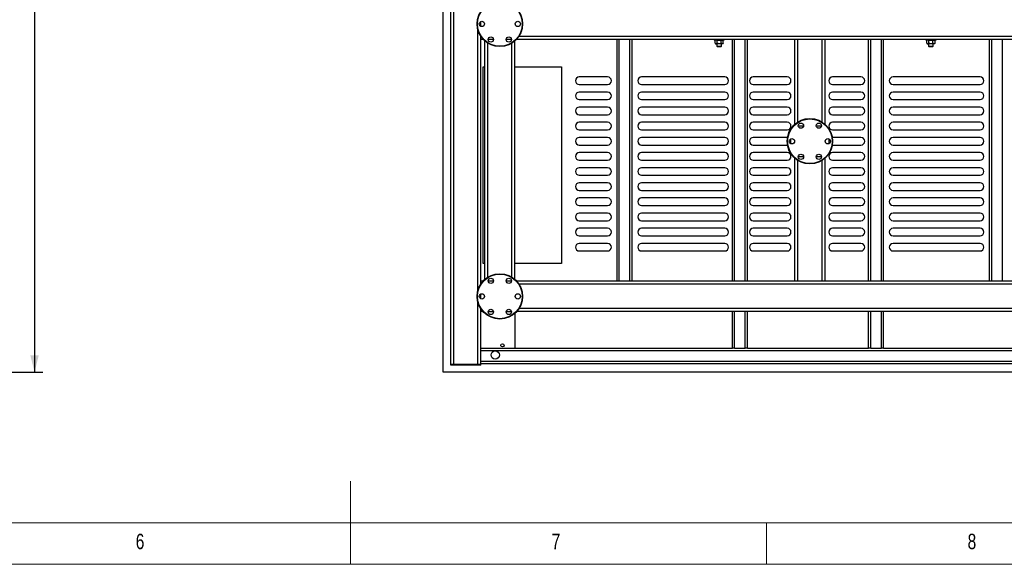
# Model space of a CAD drawing. Header units: millimetres. Extents: x 5 to 589, y 5 to 415.
# Tile 44 of 85: x 257 to 376, y 5 to 70. Entities that reach past the tile are written whole.
import ezdxf

# ---------------------------------------------------------------- set-up
doc = ezdxf.new("R2010")
doc.units = ezdxf.units.MM
doc.layers.add('COTES', color=1, linetype='Continuous')
doc.layers.add('NOTES', color=6, linetype='Continuous')
doc.layers.add('TRAIT-FORT', color=4, linetype='Continuous', lineweight=25)
doc.styles.add('SLDTEXTSTYLE0', font='TXT', dxfattribs={"width": 0.75})
doc.dimstyles.new('SLDDIMSTYLE1', dxfattribs={"dimtxt": 3, "dimasz": 2, "dimexe": 0, "dimexo": 0.0625, "dimgap": 0.75, "dimtad": 1, "dimdec": 0, "dimlfac": 22, "dimrnd": 1e-09, "dimzin": 12, "dimdsep": 46, "dimtxsty": 'SLDTEXTSTYLE0', "dimsah": 1, "dimcen": 0.09, "dimadec": 0, "dimazin": 3, "dimtfac": 1, "dimtdec": 0, "dimtofl": 0, "dimtmove": 0, "dimatfit": 3, "dimfxl": 1, "dimfrac": 2, "dimtolj": 1, "dimtzin": 12, "dimarcsym": 0})

# ---------------------------------------------------------------- blocks, each defined once
blk = doc.blocks.new('_D_1')
at = {"layer": 'COTES', "color": 1, "transparency": 16777216}
for p, q in [((247.28, 199.46), (260, 199.46)), ((259, 199.46), (259, 28.09)), ((247.28, 28.09), (260, 28.09))]:
    blk.add_line(p, q, dxfattribs=at)
for points in [[(259, 199.46), (258.5, 197.46), (259.5, 197.46)], [(259, 28.09), (259.5, 30.09), (258.5, 30.09)]]:
    blk.add_solid(points, dxfattribs=at)
at = {"layer": 'COTES', "color": 1, "transparency": 16777216, "insert": (255.14, 109.34), "char_height": 3, "attachment_point": 1, "rotation": 90, "style": 'SLDTEXTSTYLE0'}
blk.add_mtext('3770', dxfattribs=at)

msp = doc.modelspace()

# ---------------------------------------------------------------- linework, layer by layer
at = {"color": 7, "linetype": 'Continuous', "lineweight": 18}
for p, q in [((297, 5), (297, 15)), ((10, 10), (584, 10)), ((347, 5), (347, 10)), ((5, 5), (589, 5))]:
    msp.add_line(p, q, dxfattribs=at)
at = {"layer": 'TRAIT-FORT', "color": 4, "linetype": 'Continuous', "lineweight": 25}
for p, q in [((308.116, 28.094), (308.116, 81.275)), ((309.025, 29.003), (309.025, 81.275)), ((309.388, 29.003), (309.388, 81.275)), ((312.661, 69.615), (312.661, 70.209)), ((312.297, 37.883), (312.297, 69.214)), ((312.661, 68.094), (312.661, 68.404)), ((312.661, 39.003), (312.661, 68.094)), ((312.661, 68.094), (312.901, 68.094)), ((313.116, 39.217), (313.116, 67.879)), ((313.479, 39.492), (313.479, 67.605)), ((313.54, 68.094), (314.168, 68.094)), ((315.699, 68.094), (316.327, 68.094)), ((316.388, 39.492), (316.388, 67.605)), ((316.752, 39.217), (316.752, 67.879)), ((316.967, 68.094), (350.388, 68.094)), ((317.241, 68.457), (387.661, 68.457)), ((329.025, 39.003), (329.025, 68.094)), ((329.297, 39.003), (329.297, 68.094)), ((330.57, 39.003), (330.57, 68.094)), ((330.843, 39.003), (330.843, 68.094)), ((340.684, 68.094), (340.684, 67.98)), ((341.911, 67.98), (340.684, 67.98)), ((340.866, 67.98), (340.799, 67.913)), ((340.799, 67.592), (340.799, 67.913)), ((340.799, 67.592), (340.866, 67.525)), ((340.923, 67.525), (340.866, 67.525)), ((341.297, 67.525), (340.923, 67.525)), ((341.025, 67.525), (341.025, 67.23)), ((341.048, 67.592), (341.048, 67.913)), ((341.671, 67.525), (341.297, 67.525)), ((341.547, 67.592), (341.547, 67.913)), ((341.57, 67.23), (341.57, 67.525)), ((341.729, 67.525), (341.671, 67.525)), ((341.796, 67.913), (341.729, 67.98)), ((341.729, 67.525), (341.796, 67.592)), ((341.796, 67.592), (341.796, 67.913)), ((341.911, 67.98), (341.911, 68.094)), ((342.888, 39.003), (342.888, 68.094)), ((343.161, 39.003), (343.161, 68.094)), ((344.434, 39.003), (344.434, 68.094)), ((344.706, 39.003), (344.706, 68.094)), ((350.388, 57.854), (350.388, 68.094)), ((350.388, 68.094), (350.752, 68.094)), ((350.752, 68.094), (353.661, 68.094)), ((350.752, 58.128), (350.752, 68.094)), ((353.661, 68.094), (354.025, 68.094)), ((353.661, 58.128), (353.661, 68.094)), ((354.025, 57.854), (354.025, 68.094)), ((354.025, 68.094), (387.661, 68.094)), ((359.252, 39.003), (359.252, 68.094)), ((359.525, 39.003), (359.525, 68.094)), ((360.797, 39.003), (360.797, 68.094)), ((361.07, 39.003), (361.07, 68.094)), ((366.138, 68.094), (366.138, 67.98)), ((367.366, 67.98), (366.138, 67.98)), ((366.32, 67.98), (366.253, 67.913)), ((366.253, 67.592), (366.253, 67.913)), ((366.253, 67.592), (366.32, 67.525)), ((366.378, 67.525), (366.32, 67.525)), ((366.752, 67.525), (366.378, 67.525)), ((366.479, 67.525), (366.479, 67.23)), ((366.503, 67.592), (366.503, 67.913)), ((367.126, 67.525), (366.752, 67.525)), ((367.001, 67.592), (367.001, 67.913)), ((367.025, 67.23), (367.025, 67.525)), ((367.184, 67.525), (367.126, 67.525)), ((367.251, 67.913), (367.184, 67.98)), ((367.184, 67.525), (367.251, 67.592)), ((367.251, 67.592), (367.251, 67.913)), ((367.366, 67.98), (367.366, 68.094)), ((373.797, 39.003), (373.797, 68.094)), ((374.07, 39.003), (374.07, 68.094)), ((375.343, 39.003), (375.343, 68.094)), ((341.025, 67.23), (341.093, 67.162)), ((341.025, 67.23), (341.57, 67.23)), ((341.502, 67.162), (341.093, 67.162)), ((341.502, 67.162), (341.57, 67.23)), ((366.479, 67.23), (366.547, 67.162)), ((366.479, 67.23), (367.025, 67.23)), ((366.956, 67.162), (366.547, 67.162)), ((366.956, 67.162), (367.025, 67.23)), ((312.941, 64.775), (313.116, 64.775)), ((312.941, 41.114), (312.941, 64.775)), ((316.752, 64.775), (322.356, 64.775)), ((322.356, 64.775), (322.356, 41.114)), ((327.888, 63.548), (324.479, 63.548)), ((341.979, 63.548), (331.979, 63.548)), ((349.479, 63.548), (345.388, 63.548)), ((358.343, 63.548), (354.934, 63.548)), ((372.661, 63.548), (362.206, 63.548)), ((324.479, 62.639), (327.888, 62.639)), ((327.888, 61.73), (324.479, 61.73)), ((331.979, 62.639), (341.979, 62.639)), ((341.979, 61.73), (331.979, 61.73)), ((345.388, 62.639), (349.479, 62.639)), ((349.479, 61.73), (345.388, 61.73)), ((354.934, 62.639), (358.343, 62.639)), ((358.343, 61.73), (354.934, 61.73)), ((362.206, 62.639), (372.661, 62.639)), ((372.661, 61.73), (362.206, 61.73)), ((324.479, 60.821), (327.888, 60.821)), ((331.979, 60.821), (341.979, 60.821)), ((345.388, 60.821), (349.479, 60.821)), ((354.934, 60.821), (358.343, 60.821)), ((362.206, 60.821), (372.661, 60.821)), ((327.888, 59.912), (324.479, 59.912)), ((341.979, 59.912), (331.979, 59.912)), ((349.479, 59.912), (345.388, 59.912)), ((358.343, 59.912), (354.934, 59.912)), ((372.661, 59.912), (362.206, 59.912)), ((324.479, 59.003), (327.888, 59.003)), ((327.888, 58.094), (324.479, 58.094)), ((331.979, 59.003), (341.979, 59.003)), ((341.979, 58.094), (331.979, 58.094)), ((345.388, 59.003), (349.479, 59.003)), ((349.479, 58.094), (345.388, 58.094)), ((354.934, 59.003), (358.343, 59.003)), ((358.343, 58.094), (354.934, 58.094)), ((362.206, 59.003), (372.661, 59.003)), ((372.661, 58.094), (362.206, 58.094)), ((324.479, 57.185), (327.888, 57.185)), ((331.979, 57.185), (341.979, 57.185)), ((345.388, 57.185), (349.479, 57.185)), ((351.441, 57.639), (350.813, 57.639)), ((353.6, 57.639), (352.972, 57.639)), ((354.934, 57.185), (358.343, 57.185)), ((362.206, 57.185), (372.661, 57.185)), ((327.888, 56.275), (324.479, 56.275)), ((341.979, 56.275), (331.979, 56.275)), ((349.479, 56.275), (345.388, 56.275)), ((349.524, 56.273), (349.479, 56.275)), ((354.934, 56.275), (354.89, 56.273)), ((358.343, 56.275), (354.934, 56.275)), ((372.661, 56.275), (362.206, 56.275)), ((324.479, 55.366), (327.888, 55.366)), ((327.888, 54.457), (324.479, 54.457)), ((331.979, 55.366), (341.979, 55.366)), ((341.979, 54.457), (331.979, 54.457)), ((345.388, 55.366), (349.479, 55.366)), ((349.479, 54.457), (345.388, 54.457)), ((349.479, 55.366), (349.522, 55.368)), ((354.894, 55.368), (354.934, 55.366)), ((354.934, 55.366), (358.343, 55.366)), ((358.343, 54.457), (354.934, 54.457)), ((362.206, 55.366), (372.661, 55.366)), ((372.661, 54.457), (362.206, 54.457)), ((324.479, 53.548), (327.888, 53.548)), ((331.979, 53.548), (341.979, 53.548)), ((345.388, 53.548), (349.479, 53.548)), ((350.388, 39.003), (350.388, 53.788)), ((350.752, 39.003), (350.752, 53.514)), ((350.813, 54.003), (351.441, 54.003)), ((352.972, 54.003), (353.6, 54.003)), ((353.661, 39.003), (353.661, 53.514)), ((354.025, 39.003), (354.025, 53.788)), ((354.934, 53.548), (358.343, 53.548)), ((362.206, 53.548), (372.661, 53.548)), ((327.888, 52.639), (324.479, 52.639)), ((341.979, 52.639), (331.979, 52.639)), ((349.479, 52.639), (345.388, 52.639)), ((358.343, 52.639), (354.934, 52.639)), ((372.661, 52.639), (362.206, 52.639)), ((324.479, 51.73), (327.888, 51.73)), ((331.979, 51.73), (341.979, 51.73)), ((345.388, 51.73), (349.479, 51.73)), ((354.934, 51.73), (358.343, 51.73)), ((362.206, 51.73), (372.661, 51.73)), ((327.888, 50.821), (324.479, 50.821)), ((324.479, 49.912), (327.888, 49.912)), ((341.979, 50.821), (331.979, 50.821)), ((331.979, 49.912), (341.979, 49.912)), ((349.479, 50.821), (345.388, 50.821)), ((345.388, 49.912), (349.479, 49.912)), ((358.343, 50.821), (354.934, 50.821)), ((354.934, 49.912), (358.343, 49.912)), ((372.661, 50.821), (362.206, 50.821)), ((362.206, 49.912), (372.661, 49.912)), ((327.888, 49.003), (324.479, 49.003)), ((341.979, 49.003), (331.979, 49.003)), ((349.479, 49.003), (345.388, 49.003)), ((358.343, 49.003), (354.934, 49.003)), ((372.661, 49.003), (362.206, 49.003)), ((324.479, 48.094), (327.888, 48.094)), ((331.979, 48.094), (341.979, 48.094)), ((345.388, 48.094), (349.479, 48.094)), ((354.934, 48.094), (358.343, 48.094)), ((362.206, 48.094), (372.661, 48.094)), ((327.888, 47.185), (324.479, 47.185)), ((324.479, 46.275), (327.888, 46.275)), ((341.979, 47.185), (331.979, 47.185)), ((331.979, 46.275), (341.979, 46.275)), ((349.479, 47.185), (345.388, 47.185)), ((345.388, 46.275), (349.479, 46.275)), ((358.343, 47.185), (354.934, 47.185)), ((354.934, 46.275), (358.343, 46.275)), ((372.661, 47.185), (362.206, 47.185)), ((362.206, 46.275), (372.661, 46.275)), ((327.888, 45.366), (324.479, 45.366)), ((341.979, 45.366), (331.979, 45.366)), ((349.479, 45.366), (345.388, 45.366)), ((358.343, 45.366), (354.934, 45.366)), ((372.661, 45.366), (362.206, 45.366)), ((324.479, 44.457), (327.888, 44.457)), ((331.979, 44.457), (341.979, 44.457)), ((345.388, 44.457), (349.479, 44.457)), ((354.934, 44.457), (358.343, 44.457)), ((362.206, 44.457), (372.661, 44.457)), ((327.888, 43.548), (324.479, 43.548)), ((324.479, 42.639), (327.888, 42.639)), ((341.979, 43.548), (331.979, 43.548)), ((331.979, 42.639), (341.979, 42.639)), ((349.479, 43.548), (345.388, 43.548)), ((345.388, 42.639), (349.479, 42.639)), ((358.343, 43.548), (354.934, 43.548)), ((354.934, 42.639), (358.343, 42.639)), ((372.661, 43.548), (362.206, 43.548)), ((362.206, 42.639), (372.661, 42.639)), ((313.116, 41.114), (312.941, 41.114)), ((322.356, 41.114), (316.752, 41.114)), ((312.901, 39.003), (312.661, 39.003)), ((312.661, 38.692), (312.661, 39.003)), ((314.168, 39.003), (313.54, 39.003)), ((316.327, 39.003), (315.699, 39.003)), ((350.388, 39.003), (316.967, 39.003)), ((387.661, 38.639), (317.241, 38.639)), ((350.752, 39.003), (350.388, 39.003)), ((353.661, 39.003), (350.752, 39.003)), ((354.025, 39.003), (353.661, 39.003)), ((387.661, 39.003), (354.025, 39.003)), ((312.661, 36.887), (312.661, 37.482)), ((312.297, 29.003), (312.297, 36.486)), ((312.661, 35.366), (312.661, 35.677)), ((387.661, 35.73), (317.241, 35.73)), ((312.661, 30.957), (312.661, 35.366)), ((312.901, 35.366), (312.661, 35.366)), ((313.54, 35.366), (314.168, 35.366)), ((315.699, 35.366), (316.327, 35.366)), ((316.752, 35.152), (316.752, 30.957)), ((387.661, 35.366), (316.967, 35.366)), ((342.888, 30.957), (342.888, 35.366)), ((343.161, 30.957), (343.161, 35.366)), ((344.434, 30.957), (344.434, 35.366)), ((344.706, 30.957), (344.706, 35.366)), ((359.252, 30.957), (359.252, 35.366)), ((359.525, 30.957), (359.525, 35.366)), ((360.797, 30.957), (360.797, 35.366)), ((361.07, 30.957), (361.07, 35.366)), ((312.661, 30.957), (342.888, 30.957)), ((312.661, 30.685), (312.661, 30.957)), ((343.161, 30.957), (342.888, 30.957)), ((343.161, 30.957), (344.434, 30.957)), ((344.706, 30.957), (344.434, 30.957)), ((344.706, 30.957), (359.252, 30.957)), ((359.525, 30.957), (359.252, 30.957)), ((359.525, 30.957), (360.797, 30.957)), ((361.07, 30.957), (360.797, 30.957)), ((361.07, 30.957), (387.661, 30.957)), ((312.661, 29.412), (312.661, 30.685)), ((312.661, 30.685), (387.661, 30.685)), ((309.025, 28.912), (309.025, 29.003)), ((309.388, 29.003), (309.025, 29.003)), ((309.388, 28.912), (309.025, 28.912)), ((309.388, 28.912), (309.388, 29.003)), ((312.297, 29.003), (309.388, 29.003)), ((312.297, 28.912), (309.388, 28.912)), ((312.297, 28.912), (312.297, 29.003)), ((312.661, 29.003), (312.297, 29.003)), ((312.661, 28.912), (312.297, 28.912)), ((312.661, 29.139), (312.661, 29.412)), ((312.661, 29.412), (386.892, 29.412)), ((312.661, 29.003), (312.661, 29.139)), ((312.661, 29.139), (386.817, 29.139)), ((312.661, 28.912), (312.661, 29.003)), ((386.79, 28.094), (308.116, 28.094))]:
    msp.add_line(p, q, dxfattribs=at)
for centre, radius in [((314.934, 69.912), 2.727), ((314.934, 69.912), 2.682), ((312.775, 69.912), 0.318), ((317.093, 69.912), 0.318), ((313.854, 68.042), 0.318), ((316.013, 68.042), 0.318), ((352.206, 55.821), 2.727), ((352.206, 55.821), 2.682), ((351.127, 57.691), 0.318), ((353.286, 57.691), 0.318), ((350.047, 55.821), 0.318), ((354.366, 55.821), 0.318), ((351.127, 53.951), 0.318), ((353.286, 53.951), 0.318), ((314.934, 37.185), 2.727), ((314.934, 37.185), 2.682), ((313.854, 39.054), 0.318), ((316.013, 39.054), 0.318), ((312.775, 37.185), 0.318), ((317.093, 37.185), 0.318), ((313.854, 35.315), 0.318), ((316.013, 35.315), 0.318), ((315.25, 31.3), 0.193), ((314.384, 30.146), 0.5)]:
    msp.add_circle(centre, radius, dxfattribs=at)
for centre, start, end in [((324.479, 63.094), 90, 270), ((327.888, 63.094), 270, 90), ((331.979, 63.094), 90, 270), ((341.979, 63.094), 270, 90), ((345.388, 63.094), 90, 270), ((349.479, 63.094), 270, 90), ((354.934, 63.094), 90, 270), ((358.343, 63.094), 270, 90), ((362.206, 63.094), 90, 270), ((372.661, 63.094), 270, 90), ((324.479, 61.275), 90, 270), ((327.888, 61.275), 270, 90), ((331.979, 61.275), 90, 270), ((341.979, 61.275), 270, 90), ((345.388, 61.275), 90, 270), ((349.479, 61.275), 270, 90), ((354.934, 61.275), 90, 270), ((358.343, 61.275), 270, 90), ((362.206, 61.275), 90, 270), ((372.661, 61.275), 270, 90), ((324.479, 59.457), 90, 270), ((327.888, 59.457), 270, 90), ((331.979, 59.457), 90, 270), ((341.979, 59.457), 270, 90), ((345.388, 59.457), 90, 270), ((349.479, 59.457), 270, 90), ((354.934, 59.457), 90, 270), ((358.343, 59.457), 270, 90), ((362.206, 59.457), 90, 270), ((372.661, 59.457), 270, 90), ((324.479, 57.639), 90, 270), ((327.888, 57.639), 270, 90), ((331.979, 57.639), 90, 270), ((341.979, 57.639), 270, 90), ((345.388, 57.639), 90, 270), ((349.479, 57.639), 270, 90), ((354.934, 57.639), 90, 270), ((358.343, 57.639), 270, 90), ((362.206, 57.639), 90, 270), ((372.661, 57.639), 270, 90), ((324.479, 55.821), 90, 270), ((327.888, 55.821), 270, 90), ((331.979, 55.821), 90, 270), ((341.979, 55.821), 270, 90), ((345.388, 55.821), 90, 270), ((349.479, 55.821), 326.74512, 33.42275), ((354.934, 55.821), 146.83832, 213.82683), ((358.343, 55.821), 270, 90), ((362.206, 55.821), 90, 270), ((372.661, 55.821), 270, 90), ((324.479, 54.003), 90, 270), ((327.888, 54.003), 270, 90), ((331.979, 54.003), 90, 270), ((341.979, 54.003), 270, 90), ((345.388, 54.003), 90, 270), ((349.479, 54.003), 270, 90), ((354.934, 54.003), 90, 270), ((358.343, 54.003), 270, 90), ((362.206, 54.003), 90, 270), ((372.661, 54.003), 270, 90), ((324.479, 52.185), 90, 270), ((327.888, 52.185), 270, 90), ((331.979, 52.185), 90, 270), ((341.979, 52.185), 270, 90), ((345.388, 52.185), 90, 270), ((349.479, 52.185), 270, 90), ((354.934, 52.185), 90, 270), ((358.343, 52.185), 270, 90), ((362.206, 52.185), 90, 270), ((372.661, 52.185), 270, 90), ((324.479, 50.366), 90, 270), ((327.888, 50.366), 270, 90), ((331.979, 50.366), 90, 270), ((341.979, 50.366), 270, 90), ((345.388, 50.366), 90, 270), ((349.479, 50.366), 270, 90), ((354.934, 50.366), 90, 270), ((358.343, 50.366), 270, 90), ((362.206, 50.366), 90, 270), ((372.661, 50.366), 270, 90), ((324.479, 48.548), 90, 270), ((327.888, 48.548), 270, 90), ((331.979, 48.548), 90, 270), ((341.979, 48.548), 270, 90), ((345.388, 48.548), 90, 270), ((349.479, 48.548), 270, 90), ((354.934, 48.548), 90, 270), ((358.343, 48.548), 270, 90), ((362.206, 48.548), 90, 270), ((372.661, 48.548), 270, 90), ((324.479, 46.73), 90, 270), ((327.888, 46.73), 270, 90), ((331.979, 46.73), 90, 270), ((341.979, 46.73), 270, 90), ((345.388, 46.73), 90, 270), ((349.479, 46.73), 270, 90), ((354.934, 46.73), 90, 270), ((358.343, 46.73), 270, 90), ((362.206, 46.73), 90, 270), ((372.661, 46.73), 270, 90), ((324.479, 44.912), 90, 270), ((327.888, 44.912), 270, 90), ((331.979, 44.912), 90, 270), ((341.979, 44.912), 270, 90), ((345.388, 44.912), 90, 270), ((349.479, 44.912), 270, 90), ((354.934, 44.912), 90, 270), ((358.343, 44.912), 270, 90), ((362.206, 44.912), 90, 270), ((372.661, 44.912), 270, 90), ((324.479, 43.094), 90, 270), ((327.888, 43.094), 270, 90), ((331.979, 43.094), 90, 270), ((341.979, 43.094), 270, 90), ((345.388, 43.094), 90, 270), ((349.479, 43.094), 270, 90), ((354.934, 43.094), 90, 270), ((358.343, 43.094), 270, 90), ((362.206, 43.094), 90, 270), ((372.661, 43.094), 270, 90)]:
    msp.add_arc(centre, 0.455, start, end, dxfattribs=at)
for points, knots in [([(340.923, 67.98), (340.901, 67.976), (340.858, 67.969), (340.818, 67.932), (340.799, 67.913)], [0, 0, 0, 0, 0.504, 1, 1, 1, 1]), ([(340.799, 67.592), (340.807, 67.584), (340.824, 67.568), (340.851, 67.548), (340.879, 67.534), (340.903, 67.526), (340.918, 67.526), (340.923, 67.525)], [0, 0, 0, 0, 0.2155169, 0.432226, 0.6544573, 0.8796878, 1, 1, 1, 1]), ([(341.048, 67.913), (341.031, 67.929), (340.996, 67.961), (340.953, 67.979), (340.929, 67.98), (340.923, 67.98)], [0, 0, 0, 0, 0.4323851, 0.8795539, 1, 1, 1, 1]), ([(340.923, 67.525), (340.945, 67.529), (340.989, 67.537), (341.028, 67.574), (341.048, 67.592)], [0, 0, 0, 0, 0.504, 1, 1, 1, 1]), ([(341.048, 67.913), (341.077, 67.927), (341.131, 67.951), (341.215, 67.975), (341.27, 67.978), (341.297, 67.98)], [0, 0, 0, 0, 0.3704571, 0.6810182, 1, 1, 1, 1]), ([(341.297, 67.525), (341.27, 67.527), (341.216, 67.53), (341.132, 67.554), (341.077, 67.579), (341.048, 67.592)], [0, 0, 0, 0, 0.30999023, 0.62954591, 1, 1, 1, 1]), ([(341.297, 67.98), (341.302, 67.98), (341.336, 67.98), (341.402, 67.97), (341.481, 67.944), (341.528, 67.922), (341.547, 67.913)], [0, 0, 0, 0, 0.0483686, 0.3993299, 0.7629647, 1, 1, 1, 1]), ([(341.547, 67.592), (341.528, 67.583), (341.482, 67.561), (341.403, 67.535), (341.337, 67.526), (341.302, 67.526), (341.297, 67.525)], [0, 0, 0, 0, 0.23703923, 0.58901919, 0.95163056, 1, 1, 1, 1]), ([(341.547, 67.913), (341.564, 67.929), (341.598, 67.961), (341.642, 67.979), (341.666, 67.98), (341.671, 67.98)], [0, 0, 0, 0, 0.4323851, 0.8795539, 1, 1, 1, 1]), ([(341.671, 67.525), (341.649, 67.529), (341.606, 67.537), (341.566, 67.574), (341.547, 67.592)], [0, 0, 0, 0, 0.504, 1, 1, 1, 1]), ([(341.671, 67.98), (341.693, 67.976), (341.737, 67.969), (341.776, 67.932), (341.796, 67.913)], [0, 0, 0, 0, 0.504, 1, 1, 1, 1]), ([(341.796, 67.592), (341.779, 67.577), (341.744, 67.545), (341.701, 67.527), (341.677, 67.526), (341.671, 67.525)], [0, 0, 0, 0, 0.43238505, 0.87955391, 1, 1, 1, 1]), ([(366.378, 67.98), (366.356, 67.976), (366.313, 67.969), (366.273, 67.932), (366.253, 67.913)], [0, 0, 0, 0, 0.504, 1, 1, 1, 1]), ([(366.253, 67.592), (366.262, 67.584), (366.279, 67.568), (366.305, 67.548), (366.333, 67.534), (366.358, 67.526), (366.373, 67.526), (366.378, 67.525)], [0, 0, 0, 0, 0.2155169, 0.432226, 0.6544573, 0.8796878, 1, 1, 1, 1]), ([(366.503, 67.913), (366.486, 67.929), (366.451, 67.961), (366.408, 67.979), (366.383, 67.98), (366.378, 67.98)], [0, 0, 0, 0, 0.4323851, 0.8795539, 1, 1, 1, 1]), ([(366.378, 67.525), (366.4, 67.529), (366.443, 67.537), (366.483, 67.574), (366.503, 67.592)], [0, 0, 0, 0, 0.504, 1, 1, 1, 1]), ([(366.503, 67.913), (366.532, 67.927), (366.585, 67.951), (366.67, 67.975), (366.724, 67.978), (366.752, 67.98)], [0, 0, 0, 0, 0.3704571, 0.6810182, 1, 1, 1, 1]), ([(366.752, 67.525), (366.725, 67.527), (366.67, 67.53), (366.586, 67.554), (366.532, 67.579), (366.503, 67.592)], [0, 0, 0, 0, 0.30999023, 0.62954591, 1, 1, 1, 1]), ([(366.752, 67.98), (366.756, 67.98), (366.791, 67.98), (366.857, 67.97), (366.936, 67.944), (366.983, 67.922), (367.001, 67.913)], [0, 0, 0, 0, 0.0483686, 0.3993299, 0.7629647, 1, 1, 1, 1]), ([(367.001, 67.592), (366.983, 67.583), (366.937, 67.561), (366.858, 67.535), (366.792, 67.526), (366.756, 67.526), (366.752, 67.525)], [0, 0, 0, 0, 0.23703923, 0.58901919, 0.95163056, 1, 1, 1, 1]), ([(367.001, 67.913), (367.018, 67.929), (367.053, 67.961), (367.096, 67.979), (367.121, 67.98), (367.126, 67.98)], [0, 0, 0, 0, 0.4323851, 0.8795539, 1, 1, 1, 1]), ([(367.126, 67.525), (367.104, 67.529), (367.06, 67.537), (367.021, 67.574), (367.001, 67.592)], [0, 0, 0, 0, 0.504, 1, 1, 1, 1]), ([(367.126, 67.98), (367.148, 67.976), (367.191, 67.969), (367.231, 67.932), (367.251, 67.913)], [0, 0, 0, 0, 0.504, 1, 1, 1, 1]), ([(367.251, 67.592), (367.233, 67.577), (367.199, 67.545), (367.156, 67.527), (367.131, 67.526), (367.126, 67.525)], [0, 0, 0, 0, 0.43238505, 0.87955391, 1, 1, 1, 1])]:
    msp.add_open_spline(points, degree=3, knots=knots, dxfattribs=at)

# ---------------------------------------------------------------- texts
at = {"layer": 'NOTES', "color": 211, "char_height": 1.852, "attachment_point": 1, "style": 'SLDTEXTSTYLE0'}
for s, insert in [('6', (271.167, 8.668)), ('7', (321.167, 8.668)), ('8', (371.167, 8.668))]:
    msp.add_mtext(s, dxfattribs=dict(at, insert=insert))

# ---------------------------------------------------------------- dimensions: what is measured, and where the dimension line sits
at = {"layer": 'COTES', "color": 1}
dim = msp.add_linear_dim(base=(259.004, 28.094), p1=(246.284, 199.457), p2=(246.284, 28.094), angle=90, dimstyle='SLDDIMSTYLE1', dxfattribs=at)
dim.commit()
dim.dimension.update_dxf_attribs({"geometry": '_D_1', "text_midpoint": (259.004, 113.775), "dimtype": 160})

doc.saveas('drawing.dxf')
